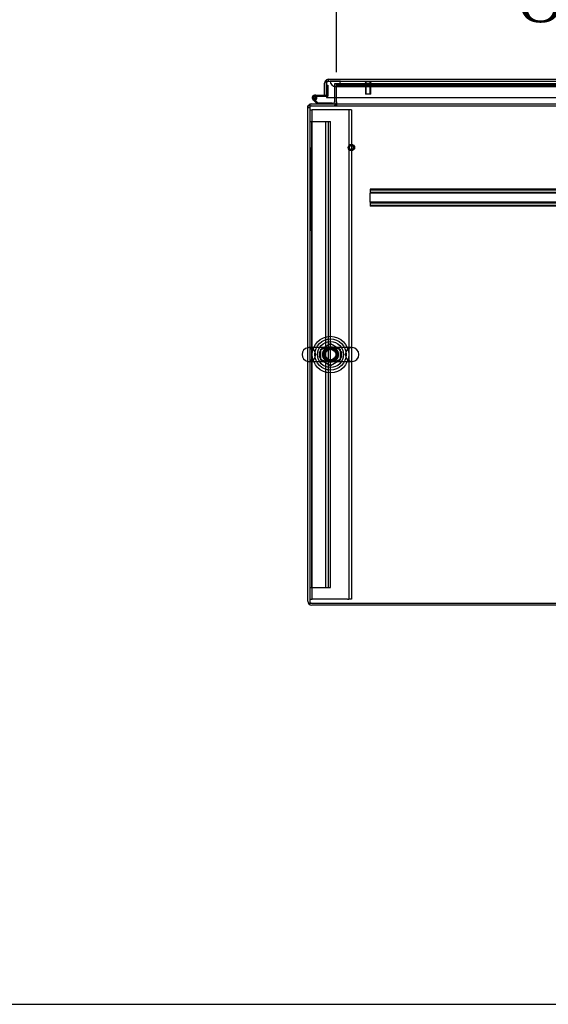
# Model space of a CAD drawing. Header units: inches. Extents: x 1 to 359, y -2 to 239.
# Tile 16 of 88: x 69 to 95, y 1 to 48. Entities that reach past the tile are written whole.
import ezdxf
from ezdxf.enums import TextEntityAlignment as Align
from ezdxf.lldxf.tags import DXFTag

# ---------------------------------------------------------------- set-up
doc = ezdxf.new("R2010")
doc.units = ezdxf.units.IN
doc.header["$MEASUREMENT"] = 0
for name, color, linetype in [('COM50677-1', 7, 'Continuous'), ('COM53964-2', 7, 'Continuous'), ('COM54746-60', 7, 'Continuous'), ('COM55914', 7, 'Continuous'), ('COM70220', 7, 'Continuous'), ('COM71195-8', 7, 'Continuous'), ('COM71298-8', 7, 'Continuous'), ('COM71299-8', 7, 'Continuous'), ('COM71300-8', 7, 'Continuous'), ('Default', 7, 'Continuous'), ('NTS18024', 7, 'Continuous'), ('QLB20185', 7, 'Continuous'), ('SCS86414', 7, 'Continuous'), ('STD26258', 7, 'Continuous'), ('WAF25377', 7, 'Continuous'), ('WAM254785', 7, 'Continuous')]:
    doc.layers.add(name, color=color, linetype=linetype)
doc.styles.add('SEACAD_Times_New_Roman', font='times.ttf')
tags = doc.linetypes.add('HIDDEN2', pattern=[0.1875, 0.125, -0.0625]).pattern_tags.tags
tags[6:7] = [DXFTag(74, 4), DXFTag(75, 0), DXFTag(340, '0'), DXFTag(46, 0.0), DXFTag(50, 0.0), DXFTag(44, 0.0), DXFTag(45, 0.0)]
tags[4:5] = [DXFTag(74, 4), DXFTag(75, 0), DXFTag(340, '0'), DXFTag(46, 0.0), DXFTag(50, 0.0), DXFTag(44, 0.0), DXFTag(45, 0.0)]
doc.dimstyles.new('HAMMOND_(STH_-_540x360)', dxfattribs={"dimtxt": 2, "dimasz": 2.5, "dimexe": 1, "dimexo": 1, "dimgap": 0.5, "dimtad": 0, "dimtih": 1, "dimtoh": 1, "dimzin": 0, "dimdsep": 46, "dimtxsty": 'SEACAD_Times_New_Roman', "dimblk1": '_SE_FILLED', "dimblk2": '_SE_FILLED', "dimsah": 1, "dimcen": 1, "dimadec": 0, "dimazin": 0, "dimtfac": 0.8, "dimtofl": 0, "dimtmove": 0, "dimatfit": 3, "dimfxl": 1, "dimtolj": 1, "dimtzin": 0, "dimarcsym": 0})

# ---------------------------------------------------------------- blocks, each defined once
blk = doc.blocks.new('SE2')
at = {"layer": 'COM50677-1', "color": 7, "linetype": 'HIDDEN2'}
for p, q in [((83.056, 43.615), (83.181, 43.615)), ((83.241, 43.615), (83.181, 43.615)), ((83.181, 20.115), (83.181, 43.615)), ((84.871, 43.615), (83.241, 43.615)), ((84.931, 43.615), (84.871, 43.615)), ((84.931, 43.615), (84.931, 20.115)), ((85.056, 43.615), (84.931, 43.615)), ((85.056, 43.615), (85.056, 20.115)), ((83.056, 20.115), (83.181, 20.115)), ((83.241, 20.115), (83.181, 20.115)), ((84.871, 20.115), (83.241, 20.115)), ((84.871, 20.115), (84.931, 20.115)), ((85.056, 20.115), (84.931, 20.115))]:
    blk.add_line(p, q, dxfattribs=at)
blk.add_circle((84.056, 31.865), 0.375, dxfattribs=at)
at = {"layer": 'COM53964-2', "color": 7, "linetype": 'HIDDEN2'}
for p, q in [((83.056, 43.053), (83.194, 43.053)), ((83.151, 20.678), (83.151, 43.053)), ((83.194, 43.053), (83.918, 43.053)), ((83.835, 20.678), (83.835, 43.053)), ((83.918, 43.053), (84.056, 43.053)), ((83.961, 20.678), (83.961, 43.053)), ((84.056, 20.678), (84.056, 43.053)), ((83.151, 32.116), (83.056, 32.116)), ((83.056, 31.616), (83.151, 31.616)), ((83.056, 20.678), (83.194, 20.678)), ((83.194, 20.678), (83.918, 20.678)), ((83.918, 20.678), (84.056, 20.678))]:
    blk.add_line(p, q, dxfattribs=at)
at = {"layer": 'COM54746-60', "color": 7, "linetype": 'Continuous'}
for p, q in [((83.868, 44.799), (83.868, 44.799)), ((83.42, 43.896), (83.209, 44.108)), ((83.251, 44.153), (83.446, 43.958)), ((83.355, 44.311), (83.288, 44.311)), ((83.405, 44.194), (83.343, 44.194)), ((83.355, 44.311), (83.868, 44.311)), ((83.391, 44.249), (83.411, 44.249)), ((83.868, 44.249), (83.411, 44.249)), ((83.868, 44.311), (83.868, 44.313)), ((83.446, 43.958), (84.14, 43.958)), ((84.14, 43.958), (84.14, 43.896))]:
    blk.add_line(p, q, dxfattribs=at)
at = {"layer": 'COM54746-60', "color": 7, "linetype": 'HIDDEN2'}
for p, q in [((83.868, 44.799), (83.93, 44.799)), ((83.93, 44.799), (83.93, 44.274)), ((83.225, 44.182), (83.225, 44.207)), ((83.275, 44.257), (83.3, 44.257)), ((83.3, 44.132), (83.275, 44.132)), ((83.288, 44.249), (83.391, 44.249)), ((83.404, 44.205), (83.342, 44.199)), ((83.35, 44.207), (83.35, 44.182)), ((83.905, 44.249), (83.868, 44.249)), ((83.675, 43.958), (83.675, 43.896)), ((83.979, 43.896), (83.979, 43.958))]:
    blk.add_line(p, q, dxfattribs=at)
at = {"layer": 'COM54746-60', "color": 7, "linetype": 'Continuous'}
blk.add_circle((83.288, 44.194), 0.05, dxfattribs=at)
for radius, start, end in [(0.117, 0, 227.608), (0.055, 0, 228.8041), (0.055, 228.8041, 0), (0.117, 287.0274, 0), (0.135, 24.0421, 60.0736)]:
    blk.add_arc((83.288, 44.194), radius, start, end, dxfattribs=at)
at = {"layer": 'COM54746-60', "color": 7, "linetype": 'HIDDEN2'}
for centre, radius, start, end in [((83.288, 44.194), 0.117, 227.608, 287.0274), ((83.275, 44.207), 0.05, 90, 180), ((83.275, 44.182), 0.05, 180, 270), ((83.288, 44.194), 0.135, 255.0294, 291.0142), ((83.3, 44.207), 0.05, 0, 90), ((83.3, 44.182), 0.05, 270, 0), ((83.905, 44.274), 0.025, 270, 0)]:
    blk.add_arc(centre, radius, start, end, dxfattribs=at)
at = {"layer": 'COM55914', "color": 7, "linetype": 'HIDDEN2'}
for p, q in [((115.585, 39.801), (85.96, 39.801)), ((85.96, 39.801), (85.96, 39.758)), ((115.585, 39.761), (85.96, 39.761)), ((85.96, 39.758), (85.96, 39.656)), ((85.96, 39.656), (85.96, 39.613)), ((115.585, 39.653), (85.96, 39.653)), ((85.96, 39.176), (85.96, 39.613)), ((115.585, 39.613), (85.96, 39.613)), ((115.585, 39.176), (85.96, 39.176)), ((85.96, 39.176), (85.96, 39.133)), ((115.585, 39.136), (85.96, 39.136)), ((85.96, 39.133), (85.96, 39.031)), ((85.96, 39.031), (85.96, 38.988)), ((115.585, 39.028), (85.96, 39.028)), ((115.585, 38.988), (85.96, 38.988))]:
    blk.add_line(p, q, dxfattribs=at)
at = {"layer": 'COM70220', "color": 7, "linetype": 'HIDDEN2'}
for p, q in [((84.04, 44.987), (84.539, 44.987)), ((84.04, 44.986), (84.04, 44.987)), ((84.04, 44.986), (84.539, 44.986)), ((84.289, 44.984), (84.04, 44.986)), ((84.538, 44.986), (84.289, 44.984)), ((84.289, 44.984), (84.539, 44.984)), ((84.538, 44.987), (84.538, 44.986)), ((84.539, 44.987), (117.007, 44.987)), ((84.539, 44.986), (117.007, 44.986)), ((84.539, 44.984), (117.007, 44.984)), ((84.289, 44.738), (84.539, 44.738)), ((84.539, 44.738), (117.007, 44.738))]:
    blk.add_line(p, q, dxfattribs=at)
blk.add_arc((84.289, 44.988), 0.25, 180, 0, dxfattribs=at)
at = {"layer": 'COM71195-8', "color": 7, "linetype": 'Continuous'}
for p, q in [((83.868, 45.058), (83.868, 44.893)), ((83.868, 44.893), (83.868, 45.058)), ((83.963, 45.083), (117.583, 45.083)), ((83.773, 44.313), (83.773, 44.893)), ((83.868, 44.313), (83.868, 44.893)), ((83.868, 44.893), (83.868, 44.208)), ((83.773, 44.313), (83.868, 44.313)), ((83.868, 44.208), (117.678, 44.208))]:
    blk.add_line(p, q, dxfattribs=at)
at = {"layer": 'COM71195-8', "color": 7, "linetype": 'HIDDEN2'}
for q in [(83.963, 45.083), (117.583, 44.988)]:
    blk.add_line((83.963, 44.988), q, dxfattribs=at)
at = {"layer": 'COM71195-8', "color": 7, "linetype": 'Continuous'}
for start, end in [(120, 180), (90, 120)]:
    blk.add_arc((83.963, 44.893), 0.19, start, end, dxfattribs=at)
at = {"layer": 'COM71195-8', "color": 7, "linetype": 'HIDDEN2'}
blk.add_arc((83.963, 44.893), 0.095, 90, 180, dxfattribs=at)
at = {"layer": 'COM71195-8', "color": 7, "linetype": 'Continuous'}
blk.add_ellipse((83.963, 44.893), major_axis=(0, -0.19), ratio=0.999171, start_param=3.141593, end_param=3.665191, dxfattribs=at)
at = {"layer": 'COM71195-8', "color": 7, "linetype": 'HIDDEN2'}
blk.add_ellipse((83.963, 44.893), major_axis=(0, -0.095), ratio=0.999171, start_param=3.141593, end_param=4.712389, dxfattribs=at)
at = {"layer": 'COM71298-8', "color": 7, "linetype": 'HIDDEN2'}
for p, q in [((84.336, 44.863), (84.336, 44.865)), ((84.336, 44.863), (84.336, 44.865)), ((117.374, 44.865), (84.336, 44.865)), ((117.373, 44.77), (84.336, 44.77)), ((117.124, 44.823), (84.586, 44.823)), ((117.124, 44.729), (84.586, 44.729))]:
    blk.add_line(p, q, dxfattribs=at)
blk.add_circle((84.056, 31.865), 0.344, dxfattribs=at)
for centre in [(84.586, 44.866), (84.586, 44.773)]:
    blk.add_ellipse(centre, major_axis=(-0.25, 0), ratio=0.173648, start_param=0.070105, end_param=1.570796, dxfattribs=at)
at = {"layer": 'COM71299-8', "color": 7, "linetype": 'HIDDEN2'}
for p, q in [((84.336, 44.863), (117.374, 44.863)), ((84.336, 44.208), (84.336, 44.863)), ((83.056, 43.801), (154.926, 43.801)), ((84.306, 43.896), (84.306, 43.801)), ((84.336, 43.896), (84.336, 43.801))]:
    blk.add_line(p, q, dxfattribs=at)
at = {"layer": 'COM71299-8', "color": 7, "linetype": 'Continuous'}
for p, q in [((84.336, 43.991), (84.336, 44.208)), ((84.336, 43.991), (84.336, 43.896)), ((83.056, 43.896), (154.926, 43.896)), ((83.056, 43.896), (83.056, 43.706)), ((83.056, 43.706), (83.056, 19.931)), ((83.056, 19.931), (154.926, 19.931))]:
    blk.add_line(p, q, dxfattribs=at)
at = {"layer": 'COM71300-8', "color": 7, "linetype": 'HIDDEN2'}
for p, q in [((84.336, 44.863), (84.241, 44.863)), ((84.241, 44.863), (84.241, 44.208)), ((83.056, 43.706), (82.961, 43.706))]:
    blk.add_line(p, q, dxfattribs=at)
at = {"layer": 'COM71300-8', "color": 7, "linetype": 'Continuous'}
for p, q in [((84.241, 44.208), (84.241, 43.991)), ((82.961, 20.026), (82.961, 43.801)), ((83.056, 43.801), (82.961, 43.801)), ((118.801, 19.836), (83.151, 19.836))]:
    blk.add_line(p, q, dxfattribs=at)
for centre, radius, start, end in [((84.146, 43.991), 0.095, 270, 0), ((84.146, 43.991), 0.19, 330, 0), ((83.151, 43.706), 0.19, 120, 150), ((83.151, 20.026), 0.19, 180, 270)]:
    blk.add_arc(centre, radius, start, end, dxfattribs=at)
at = {"layer": 'COM71300-8', "color": 7, "linetype": 'HIDDEN2'}
for centre, radius, start, end in [((83.151, 43.706), 0.19, 150, 180), ((83.151, 43.706), 0.19, 90, 120), ((83.151, 43.706), 0.095, 90, 180), ((84.146, 43.991), 0.19, 270, 330), ((83.151, 20.026), 0.095, 180, 270)]:
    blk.add_arc(centre, radius, start, end, dxfattribs=at)
at = {"layer": 'NTS18024', "color": 7, "linetype": 'HIDDEN2'}
for p, q in [((83.591, 32.128), (84.06, 32.402)), ((84.06, 32.402), (84.521, 32.128)), ((83.591, 31.602), (83.591, 32.128)), ((84.521, 32.128), (84.521, 31.602)), ((84.056, 31.33), (83.591, 31.602)), ((84.521, 31.602), (84.056, 31.33))]:
    blk.add_line(p, q, dxfattribs=at)
for radius in [0.312, 0.263]:
    blk.add_circle((84.056, 31.865), radius, dxfattribs=at)
at = {"layer": 'QLB20185', "color": 7, "linetype": 'HIDDEN2'}
for p, q in [((83.086, 41.801), (83.056, 41.801)), ((83.086, 41.801), (83.086, 41.426)), ((83.086, 41.426), (83.086, 38.176)), ((83.103, 40.642), (83.084, 40.642)), ((83.103, 40.628), (83.084, 40.628)), ((83.103, 40.608), (83.084, 40.608)), ((83.084, 40.464), (83.103, 40.464)), ((83.084, 40.464), (83.103, 40.464)), ((83.103, 40.424), (83.084, 40.424)), ((83.084, 40.32), (83.103, 40.32)), ((83.103, 40.218), (83.084, 40.218)), ((83.101, 40.622), (83.086, 40.622)), ((83.101, 40.615), (83.086, 40.615)), ((83.101, 40.606), (83.086, 40.606)), ((83.101, 40.605), (83.086, 40.605)), ((83.101, 40.604), (83.086, 40.604)), ((83.101, 40.596), (83.086, 40.596)), ((83.101, 40.572), (83.086, 40.572)), ((83.101, 40.571), (83.086, 40.571)), ((83.101, 40.568), (83.086, 40.568)), ((83.101, 40.552), (83.086, 40.552)), ((83.101, 40.517), (83.086, 40.517)), ((83.101, 40.491), (83.086, 40.491)), ((83.101, 40.491), (83.086, 40.491)), ((83.101, 40.483), (83.086, 40.483)), ((83.101, 40.479), (83.086, 40.479)), ((83.101, 40.478), (83.086, 40.478)), ((83.101, 40.466), (83.086, 40.466)), ((83.101, 40.422), (83.086, 40.422)), ((83.101, 40.38), (83.086, 40.38)), ((83.101, 40.365), (83.086, 40.365)), ((83.101, 40.323), (83.086, 40.323)), ((83.101, 40.268), (83.086, 40.268)), ((83.101, 40.253), (83.086, 40.253)), ((83.101, 40.215), (83.086, 40.215)), ((83.101, 40.188), (83.086, 40.188)), ((83.101, 40.596), (83.101, 40.606)), ((83.101, 40.568), (83.101, 40.596)), ((83.101, 40.483), (83.101, 40.568)), ((83.101, 40.466), (83.101, 40.483)), ((83.101, 40.466), (83.101, 40.464)), ((83.101, 40.415), (83.101, 40.422)), ((83.101, 40.253), (83.101, 40.415)), ((83.101, 40.208), (83.101, 40.215)), ((83.101, 40.098), (83.101, 40.208)), ((83.084, 40.069), (83.103, 40.069)), ((83.084, 40.054), (83.103, 40.054)), ((83.084, 40.054), (83.103, 40.054)), ((83.084, 40.039), (83.103, 40.039)), ((83.103, 39.982), (83.084, 39.982)), ((83.084, 39.863), (83.103, 39.863)), ((83.084, 39.848), (83.103, 39.848)), ((83.101, 40.174), (83.086, 40.174)), ((83.101, 40.092), (83.086, 40.092)), ((83.101, 40.083), (83.086, 40.083)), ((83.101, 40.075), (83.086, 40.075)), ((83.101, 40.071), (83.086, 40.071)), ((83.101, 40.067), (83.086, 40.067)), ((83.101, 40.061), (83.086, 40.061)), ((83.101, 40.059), (83.086, 40.059)), ((83.101, 40.05), (83.086, 40.05)), ((83.101, 40.046), (83.086, 40.046)), ((83.101, 39.989), (83.086, 39.989)), ((83.101, 39.975), (83.086, 39.975)), ((83.101, 39.97), (83.086, 39.97)), ((83.101, 39.967), (83.086, 39.967)), ((83.101, 39.948), (83.086, 39.948)), ((83.101, 39.947), (83.086, 39.947)), ((83.101, 39.878), (83.086, 39.878)), ((83.101, 39.868), (83.086, 39.868)), ((83.101, 39.862), (83.086, 39.862)), ((83.101, 39.862), (83.086, 39.862)), ((83.101, 39.86), (83.086, 39.86)), ((83.101, 39.851), (83.086, 39.851)), ((83.101, 39.85), (83.086, 39.85)), ((83.101, 39.848), (83.086, 39.848)), ((83.101, 39.765), (83.086, 39.765)), ((83.101, 39.761), (83.086, 39.761)), ((83.101, 39.752), (83.086, 39.752)), ((83.101, 39.75), (83.086, 39.75)), ((83.101, 39.745), (83.086, 39.745)), ((83.101, 39.741), (83.086, 39.741)), ((83.101, 39.731), (83.086, 39.731)), ((83.101, 39.722), (83.086, 39.722)), ((83.101, 40.067), (83.101, 40.098)), ((83.101, 40.046), (83.101, 40.067)), ((83.101, 39.848), (83.101, 39.989)), ((83.101, 39.761), (83.101, 39.765)), ((83.101, 39.752), (83.101, 39.761)), ((83.101, 39.741), (83.101, 39.752)), ((83.101, 39.722), (83.101, 39.741)), ((83.101, 39.653), (83.101, 39.722)), ((83.103, 39.551), (83.084, 39.551)), ((83.103, 39.551), (83.084, 39.551)), ((83.084, 39.417), (83.103, 39.417)), ((83.103, 39.337), (83.084, 39.337)), ((83.103, 39.333), (83.084, 39.333)), ((83.103, 39.322), (83.084, 39.322)), ((83.103, 39.318), (83.084, 39.318)), ((83.101, 39.676), (83.086, 39.676)), ((83.101, 39.674), (83.086, 39.674)), ((83.101, 39.664), (83.086, 39.664)), ((83.101, 39.659), (83.086, 39.659)), ((83.101, 39.654), (83.086, 39.654)), ((83.101, 39.653), (83.086, 39.653)), ((83.101, 39.651), (83.086, 39.651)), ((83.101, 39.645), (83.086, 39.645)), ((83.101, 39.643), (83.086, 39.643)), ((83.101, 39.635), (83.086, 39.635)), ((83.101, 39.631), (83.086, 39.631)), ((83.101, 39.549), (83.086, 39.549)), ((83.101, 39.549), (83.086, 39.549)), ((83.101, 39.549), (83.086, 39.549)), ((83.101, 39.544), (83.086, 39.544)), ((83.101, 39.491), (83.086, 39.491)), ((83.101, 39.477), (83.086, 39.477)), ((83.101, 39.419), (83.086, 39.419)), ((83.101, 39.327), (83.086, 39.327)), ((83.101, 39.323), (83.086, 39.323)), ((83.101, 39.317), (83.086, 39.317)), ((83.101, 39.307), (83.086, 39.307)), ((83.101, 39.305), (83.086, 39.305)), ((83.101, 39.304), (83.086, 39.304)), ((83.101, 39.3), (83.086, 39.3)), ((83.101, 39.24), (83.086, 39.24)), ((83.101, 39.631), (83.101, 39.653)), ((83.101, 39.541), (83.101, 39.549)), ((83.101, 39.427), (83.101, 39.541)), ((83.101, 39.419), (83.101, 39.427)), ((83.101, 39.223), (83.101, 39.317)), ((83.084, 39.207), (83.103, 39.207)), ((83.084, 39.203), (83.103, 39.203)), ((83.103, 39.129), (83.084, 39.129)), ((83.084, 38.999), (83.103, 38.999)), ((83.084, 38.999), (83.103, 38.999)), ((83.084, 38.985), (83.103, 38.985)), ((83.101, 39.236), (83.086, 39.236)), ((83.101, 39.233), (83.086, 39.233)), ((83.101, 39.223), (83.086, 39.223)), ((83.101, 39.222), (83.086, 39.222)), ((83.101, 39.218), (83.086, 39.218)), ((83.101, 39.217), (83.086, 39.217)), ((83.101, 39.122), (83.086, 39.122)), ((83.101, 39.116), (83.086, 39.116)), ((83.101, 39.111), (83.086, 39.111)), ((83.101, 39.109), (83.086, 39.109)), ((83.101, 39.098), (83.086, 39.098)), ((83.101, 39.096), (83.086, 39.096)), ((83.101, 39.096), (83.086, 39.096)), ((83.101, 39.072), (83.086, 39.072)), ((83.101, 39.016), (83.086, 39.016)), ((83.101, 39.014), (83.086, 39.014)), ((83.101, 39.006), (83.086, 39.006)), ((83.101, 39.003), (83.086, 39.003)), ((83.101, 39.002), (83.086, 39.002)), ((83.101, 39.129), (83.101, 39.122)), ((83.101, 39.098), (83.101, 39.122)), ((83.101, 39.006), (83.101, 39.098)), ((83.086, 38.176), (83.086, 37.801)), ((83.086, 37.801), (83.056, 37.801))]:
    blk.add_line(p, q, dxfattribs=at)
at = {"layer": 'SCS86414', "color": 7, "linetype": 'HIDDEN2'}
for p, q in [((84.066, 32.196), (83.02, 32.196)), ((85.091, 32.196), (84.066, 32.196)), ((83.02, 31.534), (84.027, 31.534)), ((84.027, 31.534), (85.091, 31.534))]:
    blk.add_line(p, q, dxfattribs=at)
for radius in [0.625, 0.312, 0.252]:
    blk.add_circle((84.056, 31.865), radius, dxfattribs=at)
at = {"layer": 'SCS86414', "color": 7, "linetype": 'Continuous'}
blk.add_arc((83.02, 31.865), 0.331, 100.3132, 259.6868, dxfattribs=at)
at = {"layer": 'SCS86414', "color": 7, "linetype": 'HIDDEN2'}
for centre, start, end in [((83.02, 31.865), 90, 100.3132), ((83.02, 31.865), 270, 90), ((85.091, 31.865), 90, 270), ((85.091, 31.865), 270, 90), ((83.02, 31.865), 259.6868, 270)]:
    blk.add_arc(centre, 0.331, start, end, dxfattribs=at)
for points, knots in [([(84.022, 32.203), (84.007, 32.203), (83.992, 32.203), (83.946, 32.204), (83.916, 32.204), (83.828, 32.198), (83.773, 32.188), (83.666, 32.142), (83.616, 32.107), (83.577, 32.058)], [0.8292311, 0.8292311, 0.8292311, 0.8292311, 0.84375, 0.84375, 0.875, 0.875, 0.9375, 0.9375, 1, 1, 1, 1]), ([(83.632, 32.113), (83.656, 32.13), (83.682, 32.144), (83.762, 32.177), (83.819, 32.188), (83.908, 32.195), (83.938, 32.196), (84, 32.196), (84.033, 32.196), (84.128, 32.196), (84.191, 32.197), (84.308, 32.186), (84.366, 32.173), (84.434, 32.141), (84.448, 32.133), (84.462, 32.124)], [0.0315249, 0.0315249, 0.0315249, 0.0315249, 0.0625, 0.0625, 0.125, 0.125, 0.15625, 0.15625, 0.1875, 0.1875, 0.25, 0.25, 0.3125, 0.3125, 0.3299994, 0.3299994, 0.3299994, 0.3299994]), ([(84.102, 31.526), (84.113, 31.526), (84.124, 31.526), (84.166, 31.526), (84.196, 31.526), (84.284, 31.531), (84.339, 31.542), (84.445, 31.587), (84.496, 31.623), (84.572, 31.719), (84.598, 31.781), (84.606, 31.911), (84.588, 31.977), (84.538, 32.056), (84.517, 32.08), (84.473, 32.12), (84.448, 32.137), (84.371, 32.178), (84.316, 32.193), (84.229, 32.202), (84.199, 32.204), (84.139, 32.204), (84.107, 32.203), (84.076, 32.203)], [0.3329074, 0.3329074, 0.3329074, 0.3329074, 0.34375, 0.34375, 0.375, 0.375, 0.4375, 0.4375, 0.5, 0.5, 0.5625, 0.5625, 0.625, 0.625, 0.65625, 0.65625, 0.6875, 0.6875, 0.75, 0.75, 0.78125, 0.78125, 0.8119496, 0.8119496, 0.8119496, 0.8119496]), ([(83.577, 32.058), (83.538, 32.01), (83.513, 31.949), (83.505, 31.818), (83.523, 31.752), (83.591, 31.646), (83.638, 31.606), (83.715, 31.565), (83.743, 31.555), (83.798, 31.539), (83.826, 31.534), (83.883, 31.527), (83.913, 31.526), (83.974, 31.526), (84.006, 31.527), (84.044, 31.527), (84.05, 31.527), (84.056, 31.527)], [0, 0, 0, 0, 0.0625, 0.0625, 0.125, 0.125, 0.1875, 0.1875, 0.21875, 0.21875, 0.25, 0.25, 0.28125, 0.28125, 0.3125, 0.3125, 0.3181507, 0.3181507, 0.3181507, 0.3181507]), ([(84.469, 31.609), (84.448, 31.596), (84.426, 31.584), (84.35, 31.552), (84.292, 31.541), (84.173, 31.532), (84.11, 31.534), (84.014, 31.534), (83.981, 31.533), (83.92, 31.534), (83.89, 31.535), (83.801, 31.544), (83.744, 31.557), (83.67, 31.593), (83.649, 31.604), (83.63, 31.618)], [0.5366041, 0.5366041, 0.5366041, 0.5366041, 0.5625, 0.5625, 0.625, 0.625, 0.6875, 0.6875, 0.71875, 0.71875, 0.75, 0.75, 0.8125, 0.8125, 0.8370984, 0.8370984, 0.8370984, 0.8370984])]:
    blk.add_open_spline(points, degree=3, knots=knots, dxfattribs=at)
at = {"layer": 'STD26258', "color": 7, "linetype": 'HIDDEN2'}
for p, q in [((85.711, 44.988), (85.711, 44.957)), ((86.024, 44.957), (85.711, 44.957)), ((85.743, 44.957), (85.743, 44.363)), ((85.773, 44.363), (85.773, 44.957)), ((85.962, 44.363), (85.962, 44.957)), ((85.993, 44.363), (85.993, 44.957)), ((86.024, 44.957), (86.024, 44.988)), ((85.993, 44.363), (85.743, 44.363))]:
    blk.add_line(p, q, dxfattribs=at)
for radius in [0.156, 0.125, 0.0944]:
    blk.add_circle((85.056, 41.801), radius, dxfattribs=at)
at = {"layer": 'WAF25377', "color": 7, "linetype": 'HIDDEN2'}
for radius in [0.875, 0.34]:
    blk.add_circle((84.056, 31.865), radius, dxfattribs=at)
at = {"layer": 'WAM254785', "color": 7, "linetype": 'HIDDEN2'}
for radius in [0.75, 0.312]:
    blk.add_circle((84.056, 31.865), radius, dxfattribs=at)
blk = doc.blocks.new('DMBLK140')
at = {"layer": 'Default', "linetype": 'Continuous', "transparency": 16777216}
for points in [[(86.836, 52.236), (84.336, 51.82), (86.836, 51.403)], [(114.387, 52.236), (114.387, 51.403), (116.887, 51.82)]]:
    blk.add_hatch(color=7, dxfattribs=at).paths.add_polyline_path(points)
at = {"layer": 'Default', "color": 7, "linetype": 'Continuous', "transparency": 16777216}
for p, q in [((84.336, 45.427), (84.336, 52.82)), ((116.887, 45.678), (116.887, 52.82)), ((84.336, 51.82), (92.352, 51.82)), ((108.87, 51.82), (116.887, 51.82))]:
    blk.add_line(p, q, dxfattribs=at)
at = {"layer": 'Default', "color": 7, "linetype": 'Continuous', "transparency": 16777216, "style": 'SEACAD_Times_New_Roman'}
for s, p in [('32.55', (97.199, 52.82)), ('OPENNING', (93.052, 49.82))]:
    blk.add_text(s, height=2, dxfattribs=at).set_placement(p, align=Align.TOP_LEFT)
blk = doc.blocks.new('_SE_FILLED')
at = {"color": 0}
blk.add_line((0, 0), (-1, 0), dxfattribs=at)
blk.add_solid([(0, 0), (-1, -0.1665), (-1, 0.1665), (0, 0)], dxfattribs=at)
blk = doc.blocks.new('BORDER')
at = {"layer": 'Default', "color": 7, "linetype": 'Continuous'}
blk.add_line((-41.86, 0), (0, 0), dxfattribs=at)

msp = doc.modelspace()

# ---------------------------------------------------------------- block references
at = {"layer": 'Default', "color": 7, "xscale": 8.55, "yscale": 8.55, "zscale": 8.55}
msp.add_blockref('BORDER', (359.223, 0.67), dxfattribs=at)
at = {"layer": 'Default'}
msp.add_blockref('SE2', (0, 0), dxfattribs=at)

# ---------------------------------------------------------------- dimensions: what is measured, and where the dimension line sits
at = {"layer": 'Default', "color": 7, "linetype": 'Continuous'}
dim = msp.add_linear_dim(base=(116.887, 51.82), p1=(84.336, 44.427), p2=(116.887, 44.678), text='\\A1;<>\\POPENNING', dimstyle='HAMMOND_(STH_-_540x360)', dxfattribs=at)
dim.commit()
dim.dimension.update_dxf_attribs({"geometry": 'DMBLK140', "text_midpoint": (100.611, 51.82), "dimtype": 160})

doc.saveas('drawing.dxf')
